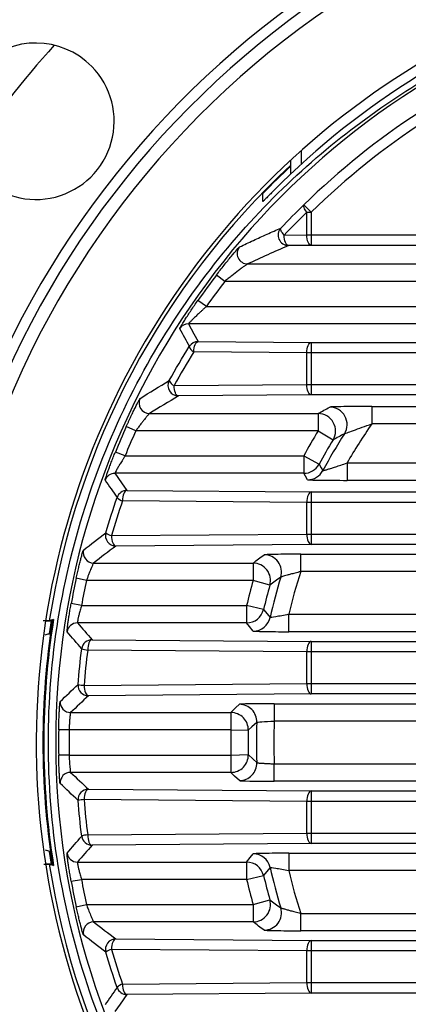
# Paper-space layout '_Superior' of a CAD drawing. Header units: millimetres. Extents: x -40 to 40, y -40 to 40.
# Tile 7 of 13: x -23.3 to -12.1, y -7.5 to 20.8. Entities that reach past the tile are written whole.
import ezdxf

# ---------------------------------------------------------------- set-up
doc = ezdxf.new("R2010")
doc.units = ezdxf.units.MM

psp = doc.layouts.new('_Superior')

# ---------------------------------------------------------------- linework, layer by layer
at = {"color": 7, "linetype": 'Continuous', "lineweight": 25}
for p, q in [((-15.221, 17.02), (-15.221, 16.63)), ((-15.521, 16.35), (-15.521, 16.746)), ((-16.321, 15.559), (-16.321, 15.791)), ((-14.933, 15.248), (-15.143, 15.463)), ((-15.06, 14.595), (-15.06, 15.248)), ((-15.06, 15.248), (-14.933, 15.248)), ((-14.933, 15.248), (-14.933, 14.295)), ((-15.712, 14.59), (-15.06, 14.595)), ((-15.06, 14.595), (-4.387, 14.595)), ((-14.933, 14.295), (-15.585, 14.29)), ((-4.387, 14.295), (-14.933, 14.295)), ((-16.761, 13.76), (-11.025, 13.76)), ((-17.418, 13.261), (-17.656, 13.442)), ((-11.025, 13.261), (-17.418, 13.261)), ((-17.944, 12.539), (-18.19, 12.711)), ((-17.944, 12.539), (-11.839, 12.539)), ((-11.839, 12.04), (-18.461, 12.04)), ((-18.18, 11.532), (-14.933, 11.505)), ((-14.933, 11.505), (-14.933, 9.995)), ((-14.933, 11.505), (14.933, 11.505)), ((-15.06, 11.205), (-18.306, 11.232)), ((15.06, 11.205), (-15.06, 11.205)), ((-15.06, 10.295), (-15.06, 11.205)), ((-18.875, 10.264), (-15.06, 10.295)), ((-15.06, 10.295), (15.06, 10.295)), ((-14.933, 9.995), (-18.748, 9.964)), ((14.933, 9.995), (-14.933, 9.995)), ((-13.192, 9.662), (13.192, 9.662)), ((-13.192, 9.662), (-13.192, 9.162)), ((-19.579, 9.46), (-14.734, 9.46)), ((-14.734, 9.46), (-14.734, 8.961)), ((-19.973, 8.961), (-20.247, 9.083)), ((13.192, 9.162), (-13.192, 9.162)), ((-14.734, 8.961), (-19.973, 8.961)), ((-14.734, 8.961), (-14.307, 8.701)), ((-20.281, 8.239), (-20.559, 8.352)), ((-20.281, 8.239), (-15.149, 8.239)), ((-15.149, 8.239), (-15.149, 7.74)), ((-15.149, 8.239), (-14.71, 8.001)), ((-13.905, 8.038), (-13.905, 7.538)), ((-13.905, 8.038), (13.905, 8.038)), ((-15.149, 7.74), (-20.573, 7.74)), ((13.905, 7.538), (-13.905, 7.538)), ((-20.226, 7.248), (-14.933, 7.205)), ((-14.933, 7.205), (5.424, 7.205)), ((-14.933, 7.205), (-14.933, 5.695)), ((-15.06, 6.905), (-20.353, 6.948)), ((5.424, 6.905), (-15.06, 6.905)), ((-15.06, 5.995), (-15.06, 6.905)), ((-20.671, 5.949), (-15.06, 5.995)), ((-15.06, 5.995), (4, 5.995)), ((-14.933, 5.695), (-20.545, 5.649)), ((4, 5.695), (-14.933, 5.695)), ((-15.236, 5.414), (3.55, 5.414)), ((-15.236, 4.914), (-15.236, 5.414)), ((-21.185, 5.16), (-16.603, 5.16)), ((-16.603, 5.16), (-16.603, 4.661)), ((3.455, 4.914), (-15.236, 4.914)), ((-21.389, 4.661), (-21.682, 4.724)), ((-16.603, 4.661), (-21.389, 4.661)), ((-16.122, 4.525), (-16.603, 4.661)), ((-21.534, 3.939), (-21.829, 3.993)), ((-21.534, 3.939), (-16.789, 3.939)), ((-16.789, 3.939), (-16.789, 3.44)), ((-16.302, 3.825), (-16.789, 3.939)), ((-15.579, 3.186), (-15.579, 3.686)), ((-15.579, 3.686), (2.986, 3.686)), ((-22.563, 3.5), (-22.396, 3.5)), ((-22.451, 3.126), (-22.396, 3.5)), ((-22.37, 3.507), (-22.384, 3.507)), ((-16.789, 3.44), (-21.651, 3.44)), ((2.928, 3.186), (-15.579, 3.186)), ((-21.229, 2.956), (-14.933, 2.905)), ((-14.933, 2.905), (3.138, 2.905)), ((-14.933, 2.905), (-14.933, 1.395)), ((-15.06, 2.605), (-21.355, 2.656)), ((3.138, 2.605), (-15.06, 2.605)), ((-15.06, 1.695), (-15.06, 2.605)), ((-21.459, 1.643), (-15.06, 1.695)), ((-15.06, 1.695), (2.746, 1.695)), ((-14.933, 1.395), (-21.332, 1.343)), ((2.746, 1.395), (-14.933, 1.395)), ((-21.846, 0.86), (-17.241, 0.86)), ((-17.241, 0.86), (-17.241, 0.361)), ((-15.997, 1.114), (2.442, 1.114)), ((-15.997, 1.114), (-15.997, 0.614)), ((2.426, 0.614), (-15.997, 0.614)), ((-21.888, 0.361), (-22.188, 0.366)), ((-17.241, 0.361), (-21.888, 0.361)), ((-17.241, 0.361), (-16.741, 0.35)), ((-21.888, -0.361), (-22.188, -0.366)), ((-21.888, -0.361), (-17.241, -0.361)), ((-17.241, -0.361), (-16.741, -0.35)), ((-17.241, -0.361), (-17.241, -0.86)), ((-15.997, -1.114), (-15.997, -0.614)), ((-15.997, -0.614), (2.426, -0.614)), ((-17.241, -0.86), (-21.846, -0.86)), ((2.442, -1.114), (-15.997, -1.114)), ((-21.332, -1.343), (-14.933, -1.395)), ((-14.933, -1.395), (-14.933, -2.905)), ((-14.933, -1.395), (2.746, -1.395)), ((-15.06, -1.695), (-21.459, -1.643)), ((2.746, -1.695), (-15.06, -1.695)), ((-15.06, -2.605), (-15.06, -1.695)), ((-21.355, -2.656), (-15.06, -2.605)), ((-15.06, -2.605), (3.138, -2.605)), ((-22.578, -3.089), (-22.415, -3.133)), ((-14.933, -2.905), (-21.229, -2.956)), ((3.138, -2.905), (-14.933, -2.905)), ((-22.396, -3.5), (-22.45, -3.131)), ((-15.579, -3.186), (2.928, -3.186)), ((-15.579, -3.186), (-15.579, -3.686)), ((-22.396, -3.5), (-22.563, -3.5)), ((-22.37, -3.507), (-22.384, -3.507)), ((-21.651, -3.44), (-16.789, -3.44)), ((-16.789, -3.44), (-16.789, -3.939)), ((-21.829, -3.993), (-21.534, -3.939)), ((-16.789, -3.939), (-21.534, -3.939)), ((-16.789, -3.939), (-16.302, -3.825)), ((2.986, -3.686), (-15.579, -3.686)), ((-16.603, -4.661), (-16.122, -4.525)), ((-21.682, -4.724), (-21.389, -4.661)), ((-21.389, -4.661), (-16.603, -4.661)), ((-16.603, -4.661), (-16.603, -5.16)), ((-15.236, -5.414), (-15.236, -4.914)), ((-15.236, -4.914), (3.455, -4.914)), ((-16.603, -5.16), (-21.185, -5.16)), ((-20.545, -5.649), (-14.933, -5.695)), ((3.55, -5.414), (-15.236, -5.414)), ((-14.933, -5.695), (4, -5.695)), ((-14.933, -5.695), (-14.933, -7.205)), ((-15.06, -5.995), (-20.671, -5.949)), ((4, -5.995), (-15.06, -5.995)), ((-15.06, -6.905), (-15.06, -5.995)), ((-20.353, -6.948), (-15.06, -6.905)), ((-15.06, -6.905), (5.424, -6.905)), ((-14.933, -7.205), (-20.226, -7.248)), ((5.424, -7.205), (-14.933, -7.205))]:
    psp.add_line(p, q, dxfattribs=at)
at = {"color": 7, "linetype": 'Continuous', "lineweight": 25, "flags": 128}
for points in [[(-15.06, 15.248), (-15.087, 15.284), (-15.109, 15.318), (-15.128, 15.35), (-15.141, 15.381), (-15.15, 15.408), (-15.153, 15.43), (-15.151, 15.449), (-15.143, 15.463)], [(-15.712, 14.59), (-15.739, 14.623), (-15.763, 14.656), (-15.783, 14.687), (-15.797, 14.715), (-15.807, 14.741), (-15.812, 14.763), (-15.81, 14.781), (-15.804, 14.794)], [(-15.585, 14.29), (-15.61, 14.296), (-15.633, 14.314), (-15.655, 14.342), (-15.674, 14.379), (-15.69, 14.424), (-15.702, 14.476), (-15.709, 14.532), (-15.712, 14.59)], [(-14.933, 14.295), (-14.958, 14.301), (-14.982, 14.319), (-15.003, 14.347), (-15.022, 14.384), (-15.038, 14.43), (-15.05, 14.481), (-15.058, 14.537), (-15.06, 14.595)], [(-18.461, 12.04), (-18.304, 11.755), (-18.18, 11.532)], [(-18.306, 11.232), (-18.304, 11.29), (-18.296, 11.345), (-18.284, 11.397), (-18.269, 11.442), (-18.249, 11.479), (-18.228, 11.507), (-18.204, 11.525), (-18.18, 11.532)], [(-15.06, 11.205), (-15.058, 11.263), (-15.05, 11.319), (-15.038, 11.37), (-15.022, 11.416), (-15.003, 11.453), (-14.982, 11.481), (-14.958, 11.499), (-14.933, 11.505)], [(-18.748, 9.964), (-18.773, 9.97), (-18.796, 9.988), (-18.818, 10.016), (-18.837, 10.053), (-18.853, 10.099), (-18.865, 10.15), (-18.872, 10.206), (-18.875, 10.264)], [(-14.933, 9.995), (-14.958, 10.001), (-14.982, 10.019), (-15.003, 10.047), (-15.022, 10.084), (-15.038, 10.13), (-15.05, 10.181), (-15.058, 10.237), (-15.06, 10.295)], [(-14.71, 8.001), (-14.648, 7.899), (-14.599, 7.819)], [(-20.573, 7.74), (-20.379, 7.464), (-20.226, 7.248)], [(-15.039, 7.555), (-15.101, 7.659), (-15.149, 7.74)], [(-20.226, 7.248), (-20.25, 7.242), (-20.274, 7.224), (-20.296, 7.196), (-20.315, 7.159), (-20.331, 7.113), (-20.342, 7.062), (-20.35, 7.006), (-20.353, 6.948)], [(-14.933, 7.205), (-14.958, 7.199), (-14.982, 7.181), (-15.003, 7.153), (-15.022, 7.116), (-15.038, 7.07), (-15.05, 7.019), (-15.058, 6.963), (-15.06, 6.905)], [(-20.671, 5.949), (-20.669, 5.891), (-20.661, 5.835), (-20.649, 5.784), (-20.634, 5.739), (-20.614, 5.701), (-20.593, 5.673), (-20.569, 5.656), (-20.545, 5.649)], [(-15.06, 5.995), (-15.058, 5.937), (-15.05, 5.881), (-15.038, 5.83), (-15.022, 5.784), (-15.003, 5.747), (-14.982, 5.719), (-14.958, 5.701), (-14.933, 5.695)], [(-16.302, 3.825), (-16.196, 3.696), (-16.113, 3.594)], [(-22.336, 3.536), (-22.404, 3.517), (-22.457, 3.502)], [(-22.396, 3.5), (-22.389, 3.504), (-22.384, 3.507)], [(-22.336, 3.536), (-22.355, 3.519), (-22.37, 3.507)], [(-22.367, 3.5), (-22.369, 3.504), (-22.37, 3.507)], [(-16.601, 3.203), (-16.706, 3.335), (-16.789, 3.44)], [(-21.229, 2.956), (-21.253, 2.95), (-21.277, 2.932), (-21.298, 2.904), (-21.318, 2.867), (-21.333, 2.822), (-21.345, 2.77), (-21.353, 2.714), (-21.355, 2.656)], [(-14.933, 2.905), (-14.958, 2.899), (-14.982, 2.881), (-15.003, 2.853), (-15.022, 2.816), (-15.038, 2.77), (-15.05, 2.719), (-15.058, 2.663), (-15.06, 2.605)], [(-21.459, 1.643), (-21.456, 1.585), (-21.448, 1.529), (-21.437, 1.478), (-21.421, 1.432), (-21.402, 1.395), (-21.38, 1.367), (-21.356, 1.349), (-21.332, 1.343)], [(-15.06, 1.695), (-15.058, 1.637), (-15.05, 1.581), (-15.038, 1.53), (-15.022, 1.484), (-15.003, 1.447), (-14.982, 1.419), (-14.958, 1.401), (-14.933, 1.395)], [(-17.241, 0.86), (-17.105, 0.993), (-16.998, 1.097)], [(-16.498, 0.579), (-16.635, 0.451), (-16.741, 0.35)], [(-16.741, -0.35), (-16.606, -0.479), (-16.498, -0.579)], [(-16.998, -1.097), (-17.135, -0.965), (-17.241, -0.86)], [(-21.332, -1.343), (-21.356, -1.349), (-21.38, -1.367), (-21.402, -1.395), (-21.421, -1.432), (-21.437, -1.478), (-21.448, -1.529), (-21.456, -1.585), (-21.459, -1.643)], [(-14.933, -1.395), (-14.958, -1.401), (-14.982, -1.419), (-15.003, -1.447), (-15.022, -1.484), (-15.038, -1.53), (-15.05, -1.581), (-15.058, -1.637), (-15.06, -1.695)], [(-21.355, -2.656), (-21.353, -2.714), (-21.345, -2.77), (-21.333, -2.822), (-21.318, -2.867), (-21.298, -2.904), (-21.277, -2.932), (-21.253, -2.95), (-21.229, -2.956)], [(-15.06, -2.605), (-15.058, -2.663), (-15.05, -2.719), (-15.038, -2.77), (-15.022, -2.816), (-15.003, -2.853), (-14.982, -2.881), (-14.958, -2.899), (-14.933, -2.905)], [(-16.789, -3.44), (-16.684, -3.307), (-16.601, -3.203)], [(-22.457, -3.502), (-22.389, -3.521), (-22.336, -3.536)], [(-22.396, -3.5), (-22.389, -3.504), (-22.384, -3.507)], [(-22.37, -3.507), (-22.369, -3.503), (-22.367, -3.5)], [(-22.336, -3.536), (-22.355, -3.519), (-22.37, -3.507)], [(-16.113, -3.594), (-16.219, -3.724), (-16.302, -3.825)], [(-20.545, -5.649), (-20.569, -5.656), (-20.593, -5.673), (-20.614, -5.701), (-20.634, -5.739), (-20.649, -5.784), (-20.661, -5.835), (-20.669, -5.891), (-20.671, -5.949)], [(-14.933, -5.695), (-14.958, -5.701), (-14.982, -5.719), (-15.003, -5.747), (-15.022, -5.784), (-15.038, -5.83), (-15.05, -5.881), (-15.058, -5.937), (-15.06, -5.995)], [(-20.353, -6.948), (-20.35, -7.006), (-20.342, -7.062), (-20.331, -7.113), (-20.315, -7.159), (-20.296, -7.196), (-20.274, -7.224), (-20.25, -7.242), (-20.226, -7.248)], [(-15.06, -6.905), (-15.058, -6.963), (-15.05, -7.019), (-15.038, -7.07), (-15.022, -7.116), (-15.003, -7.153), (-14.982, -7.181), (-14.958, -7.199), (-14.933, -7.205)], [(-20.226, -7.248), (-20.421, -7.523), (-20.573, -7.74)]]:
    psp.add_lwpolyline(points, dxfattribs=at)
at = {"color": 7, "linetype": 'Continuous', "lineweight": 25}
for centre, radius, start, end in [((0, 0), 40, 89.4727, 269.4727), ((0, 0), 39.7, 89.4727, 269.4727), ((0, 0), 26.253, 12.9264, 166.9377), ((0, 0), 25.953, 11.5776, 168.5154), ((0, 0), 25.583, 9.1472, 170.7212), ((0, 0), 22.833, 89.4727, 270), ((0, 0), 22.544, 108.1456, 135.2885), ((0, 0), 22.273, 111.5785, 248.4215), ((-22.844, 17.865), 2.25, 44.4727, 224.4727), ((0, 0), 30, 138.0567, 145.8887), ((0, 0), 21.643, 111.8987, 134.4024), ((0, 0), 21.343, 111.8987, 134.4024), ((-22.844, 17.865), 2.25, 224.4727, 44.4727), ((0, 0), 22.729, 133.0684, 171.1378), ((0, 0), 22.709, 133.1139, 135.9455), ((-15.585, 14.59), 0.3, 136.9547, 269.9349), ((-16.76, 14.061), 0.3, 140.0652, 269.9417), ((0, 0), 22.191, 142.7169, 145.0534), ((0, 0), 21.891, 142.7169, 145.0534), ((-18.461, 11.739), 0.3, 90.0101, 147.5367), ((62.437, 55.856), 92.29, 208.44212, 208.80371), ((-18.18, 11.232), 0.3, 90.0103, 148.2814), ((-18.205, 11.446), 0.237, 193.7627, 244.5571), ((-18.748, 10.264), 0.3, 151.3427, 269.9589), ((-18.782, 10.489), 0.243, 199.3844, 247.4628), ((-19.579, 9.761), 0.3, 153.542, 269.9614), ((-14.403, 9.144), 0.5, 327.6338, 89.9542), ((-14.735, 8.96), 0.5, 328.7386, 89.9557), ((0, 0), 22.191, 155.8375, 157.8901), ((0, 0), 16.061, 145.2192, 149.9684), ((0, 0), 21.891, 155.8375, 157.8901), ((0, 0), 17.245, 148.6943, 151.459), ((0, 0), 16.561, 147.5881, 151.8259), ((0, 0), 16.745, 148.6943, 151.459), ((-15.149, 8.24), 0.5, 270.0111, 331.4479), ((-20.573, 7.439), 0.3, 90.0134, 160.1062), ((-15.04, 8.055), 0.5, 270.0112, 331.8147), ((42.492, 51.391), 77.043, 214.69096, 215.14066), ((-20.226, 6.948), 0.3, 90.0136, 161.027), ((-20.283, 7.236), 0.296, 219.9483, 256.3595), ((-20.544, 5.949), 0.3, 163.88, 269.9704), ((-20.607, 6.271), 0.328, 226.604, 258.7057), ((-21.185, 5.461), 0.3, 165.5749, 269.9716), ((-16.289, 4.897), 0.5, 343.2967, 89.97), ((-16.604, 4.66), 0.5, 344.3497, 89.9708), ((0, 0), 16.009, 162.1232, 166.6889), ((0, 0), 22.191, 167.7077, 169.6327), ((0, 0), 21.891, 167.7077, 169.6327), ((0, 0), 17.245, 164.3205, 166.7948), ((0, 0), 16.509, 163.2667, 167.4253), ((0, 0), 16.745, 164.3205, 166.7948), ((-16.789, 3.94), 0.5, 270.0154, 346.7794), ((0, 0), 22.64, 171.1066, 188.8934), ((0, 0), 22.614, 171.0043, 188.9957), ((-21.651, 3.139), 0.3, 90.0171, 171.732), ((-16.601, 3.703), 0.5, 270.0156, 347.4097), ((-21.228, 2.656), 0.3, 90.0175, 172.8499), ((-21.303, 3.307), 0.653, 250.0073, 265.3969), ((-21.332, 1.643), 0.3, 175.619, 269.9775), ((-21.408, 2.677), 1.035, 257.5706, 267.2011), ((-21.846, 1.161), 0.3, 176.9813, 269.9782), ((-17.241, 0.36), 0.5, 358.8229, 89.979), ((-16.998, 0.597), 0.5, 358.0097, 89.9786), ((0, 0), 16.509, 177.9884, 182.0116), ((0, 0), 16.009, 177.8013, 182.1987), ((0, 0), 22.191, 179.0562, 180.9438), ((0, 0), 21.891, 179.0562, 180.9438), ((0, 0), 17.245, 178.802, 181.198), ((0, 0), 16.745, 178.802, 181.198), ((-17.241, -0.36), 0.5, 270.021, 1.1771), ((-16.998, -0.597), 0.5, 270.0214, 1.9903), ((-21.846, -1.161), 0.3, 90.0218, 183.0187), ((-21.332, -1.643), 0.3, 90.0225, 184.381), ((-21.408, -2.677), 1.035, 92.7989, 102.4294), ((-21.303, -3.307), 0.653, 94.6031, 109.9927), ((-21.228, -2.656), 0.3, 187.1501, 269.9825), ((-21.651, -3.139), 0.3, 188.268, 269.9829), ((-16.601, -3.703), 0.5, 12.5903, 89.9844), ((0, 0), 22.729, 188.8622, 226.9316), ((-16.789, -3.94), 0.5, 13.2206, 89.9846), ((0, 0), 16.509, 192.5747, 196.7333), ((0, 0), 21.891, 190.3673, 192.2923), ((0, 0), 17.245, 193.2052, 195.6795), ((0, 0), 16.745, 193.2052, 195.6795), ((0, 0), 16.009, 193.3111, 197.8768), ((0, 0), 25.583, 189.1472, 350.7127), ((0, 0), 22.191, 190.3673, 192.2923), ((-16.604, -4.66), 0.5, 270.0292, 15.6503), ((-16.289, -4.897), 0.5, 270.03, 16.7033), ((0, 0), 25.953, 191.5776, 348.5154), ((-21.185, -5.461), 0.3, 90.0284, 194.4251), ((-20.544, -5.949), 0.3, 90.0296, 196.12), ((0, 0), 26.253, 192.9264, 346.9377), ((-20.607, -6.271), 0.328, 101.2943, 133.396), ((42.407, -51.331), 76.939, 144.85904, 145.30934), ((-20.283, -7.236), 0.296, 103.6405, 140.0517), ((-20.226, -6.948), 0.3, 198.973, 269.9864)]:
    psp.add_arc(centre, radius, start, end, dxfattribs=at)
for points, knots in [([(-9.464, -20.22), (-10.231, -19.871), (-11.007, -19.466), (-12.554, -18.529), (-13.326, -17.996), (-14.84, -16.795), (-15.582, -16.125), (-17.003, -14.645), (-17.682, -13.835), (-18.942, -12.081), (-19.523, -11.137), (-20.551, -9.133), (-20.998, -8.073), (-21.727, -5.867), (-22.009, -4.721), (-22.388, -2.383), (-22.484, -1.192), (-22.484, 1.192), (-22.388, 2.383), (-22.009, 4.721), (-21.727, 5.867), (-20.998, 8.073), (-20.551, 9.133), (-19.523, 11.137), (-18.942, 12.081), (-17.682, 13.835), (-17.003, 14.645), (-15.582, 16.125), (-14.84, 16.795), (-13.326, 17.996), (-12.554, 18.529), (-11.007, 19.466), (-10.231, 19.871), (-9.464, 20.22)], [0, 0, 0, 0, 0.0625, 0.0625, 0.125, 0.125, 0.1875, 0.1875, 0.25, 0.25, 0.3125, 0.3125, 0.375, 0.375, 0.4375, 0.4375, 0.5, 0.5, 0.5625, 0.5625, 0.625, 0.625, 0.6875, 0.6875, 0.75, 0.75, 0.8125, 0.8125, 0.875, 0.875, 0.9375, 0.9375, 1, 1, 1, 1]), ([(-16.021, 15.86), (-16.039, 15.842), (-16.073, 15.807), (-16.123, 15.756), (-16.17, 15.709), (-16.215, 15.663), (-16.256, 15.622), (-16.291, 15.587), (-16.316, 15.562), (-16.319, 15.56), (-16.321, 15.559)], [0, 0, 0, 0, 0.131545, 0.257092, 0.378789, 0.498991, 0.628922, 0.749349, 0.876975, 1, 1, 1, 1]), ([(-16.99, 14.253), (-16.859, 14.315), (-16.6, 14.436), (-16.205, 14.617), (-15.937, 14.736), (-15.804, 14.794)], [0, 0, 0, 0, 0.3411766, 0.6745098, 1, 1, 1, 1]), ([(-17.656, 13.442), (-17.583, 13.538), (-17.51, 13.632), (-17.367, 13.813), (-17.297, 13.898), (-17.17, 14.051), (-17.112, 14.12), (-17.024, 14.22), (-16.995, 14.251), (-16.99, 14.253)], [0, 0, 0, 0, 0.25, 0.25, 0.5, 0.5, 0.75, 0.75, 1, 1, 1, 1]), ([(-16.761, 13.76), (-16.762, 13.76), (-16.765, 13.758), (-16.778, 13.75), (-16.796, 13.738), (-16.821, 13.721), (-16.862, 13.692), (-16.928, 13.644), (-17.048, 13.553), (-17.182, 13.45), (-17.316, 13.343), (-17.384, 13.288), (-17.418, 13.261)], [0, 0, 0, 0, 0.045783, 0.093214, 0.142949, 0.195557, 0.251521, 0.366222, 0.501389, 0.749538, 0.874134, 1, 1, 1, 1]), ([(-18.714, 11.901), (-18.714, 11.902), (-18.713, 11.905), (-18.705, 11.92), (-18.691, 11.945), (-18.665, 11.988), (-18.621, 12.06), (-18.553, 12.169), (-18.472, 12.295), (-18.383, 12.429), (-18.288, 12.569), (-18.223, 12.664), (-18.19, 12.711)], [0, 0, 0, 0, 0.062331, 0.124146, 0.186459, 0.25026, 0.372901, 0.500221, 0.62329, 0.750514, 0.874184, 1, 1, 1, 1]), ([(-17.944, 12.539), (-17.968, 12.517), (-18.016, 12.475), (-18.082, 12.413), (-18.142, 12.357), (-18.195, 12.307), (-18.241, 12.264), (-18.299, 12.209), (-18.361, 12.146), (-18.419, 12.087), (-18.455, 12.048), (-18.459, 12.042), (-18.461, 12.04)], [0, 0, 0, 0, 0.103705, 0.19921, 0.286551, 0.365776, 0.436949, 0.500158, 0.643938, 0.772866, 0.890146, 1, 1, 1, 1]), ([(-20.247, 9.083), (-20.235, 9.109), (-20.213, 9.159), (-20.178, 9.234), (-20.144, 9.307), (-20.099, 9.403), (-20.045, 9.517), (-19.984, 9.64), (-19.93, 9.745), (-19.888, 9.826), (-19.857, 9.882), (-19.851, 9.89), (-19.848, 9.894)], [0, 0, 0, 0, 0.063176, 0.125668, 0.187916, 0.250364, 0.375777, 0.500036, 0.626379, 0.749742, 0.875792, 1, 1, 1, 1]), ([(-13.192, 9.662), (-13.336, 9.662), (-13.477, 9.661), (-13.753, 9.66), (-13.884, 9.659), (-14.114, 9.656), (-14.214, 9.654), (-14.356, 9.65), (-14.398, 9.647), (-14.403, 9.645)], [0, 0, 0, 0, 0.25, 0.25, 0.5, 0.5, 0.75, 0.75, 1, 1, 1, 1]), ([(-19.579, 9.46), (-19.581, 9.46), (-19.583, 9.458), (-19.594, 9.447), (-19.609, 9.43), (-19.63, 9.406), (-19.656, 9.375), (-19.686, 9.337), (-19.727, 9.287), (-19.779, 9.221), (-19.842, 9.139), (-19.908, 9.05), (-19.951, 8.99), (-19.973, 8.961)], [0, 0, 0, 0, 0.061981, 0.126465, 0.193908, 0.26471, 0.339216, 0.417722, 0.500482, 0.615332, 0.749914, 0.874574, 1, 1, 1, 1]), ([(-13.981, 8.877), (-13.978, 8.88), (-13.95, 8.891), (-13.859, 8.925), (-13.794, 8.948), (-13.645, 9.001), (-13.561, 9.031), (-13.38, 9.095), (-13.287, 9.128), (-13.192, 9.162)], [0, 0, 0, 0, 0.25, 0.25, 0.5, 0.5, 0.75, 0.75, 1, 1, 1, 1]), ([(-20.856, 7.542), (-20.856, 7.543), (-20.856, 7.545), (-20.852, 7.559), (-20.846, 7.581), (-20.833, 7.621), (-20.811, 7.688), (-20.774, 7.793), (-20.729, 7.917), (-20.677, 8.055), (-20.62, 8.202), (-20.579, 8.302), (-20.559, 8.352)], [0, 0, 0, 0, 0.062735, 0.124853, 0.187096, 0.250204, 0.37412, 0.499836, 0.623712, 0.749542, 0.874181, 1, 1, 1, 1]), ([(-20.281, 8.239), (-20.296, 8.216), (-20.326, 8.17), (-20.367, 8.104), (-20.404, 8.044), (-20.436, 7.991), (-20.464, 7.945), (-20.5, 7.882), (-20.539, 7.812), (-20.57, 7.753), (-20.572, 7.744), (-20.573, 7.74)], [0, 0, 0, 0, 0.100542, 0.194207, 0.281039, 0.361093, 0.434438, 0.501166, 0.676677, 0.84184, 1, 1, 1, 1]), ([(-14.599, 7.819), (-14.598, 7.819), (-14.596, 7.819), (-14.583, 7.822), (-14.563, 7.827), (-14.535, 7.835), (-14.499, 7.845), (-14.455, 7.858), (-14.404, 7.873), (-14.33, 7.896), (-14.224, 7.931), (-14.075, 7.98), (-13.965, 8.018), (-13.905, 8.038)], [0, 0, 0, 0, 0.054698, 0.11055, 0.168216, 0.228289, 0.291289, 0.357656, 0.427757, 0.50189, 0.63893, 0.804931, 1, 1, 1, 1]), ([(-15.039, 7.555), (-15.038, 7.553), (-15.003, 7.551), (-14.875, 7.546), (-14.785, 7.544), (-14.568, 7.541), (-14.446, 7.54), (-14.181, 7.539), (-14.045, 7.538), (-13.905, 7.538)], [0, 0, 0, 0, 0.25, 0.25, 0.5, 0.5, 0.75, 0.75, 1, 1, 1, 1]), ([(-21.682, 4.724), (-21.677, 4.75), (-21.665, 4.802), (-21.648, 4.879), (-21.63, 4.954), (-21.607, 5.052), (-21.579, 5.168), (-21.547, 5.291), (-21.52, 5.393), (-21.498, 5.471), (-21.481, 5.523), (-21.477, 5.531), (-21.475, 5.535)], [0, 0, 0, 0, 0.062846, 0.125149, 0.187444, 0.250268, 0.375547, 0.50012, 0.624673, 0.749651, 0.875718, 1, 1, 1, 1]), ([(-15.236, 5.414), (-15.503, 5.414), (-15.768, 5.412), (-16.061, 5.408), (-16.142, 5.406), (-16.254, 5.402), (-16.285, 5.399), (-16.288, 5.397)], [0, 0, 0, 0, 0.5, 0.5, 0.75, 0.75, 1, 1, 1, 1]), ([(-21.185, 5.16), (-21.186, 5.159), (-21.188, 5.157), (-21.195, 5.144), (-21.206, 5.123), (-21.22, 5.093), (-21.237, 5.054), (-21.258, 5.003), (-21.287, 4.935), (-21.32, 4.85), (-21.355, 4.756), (-21.378, 4.692), (-21.389, 4.661)], [0, 0, 0, 0, 0.075234, 0.153503, 0.234989, 0.319853, 0.408239, 0.500273, 0.612886, 0.749504, 0.874725, 1, 1, 1, 1]), ([(-15.236, 4.914), (-15.264, 4.907), (-15.318, 4.892), (-15.396, 4.872), (-15.464, 4.854), (-15.524, 4.837), (-15.576, 4.823), (-15.637, 4.806), (-15.703, 4.788), (-15.762, 4.771), (-15.8, 4.759), (-15.806, 4.755), (-15.81, 4.753)], [0, 0, 0, 0, 0.102927, 0.198075, 0.285427, 0.36498, 0.436746, 0.500761, 0.635587, 0.762979, 0.884014, 1, 1, 1, 1]), ([(-21.948, 3.183), (-21.948, 3.184), (-21.949, 3.186), (-21.948, 3.2), (-21.946, 3.22), (-21.942, 3.258), (-21.935, 3.322), (-21.921, 3.425), (-21.903, 3.548), (-21.882, 3.688), (-21.857, 3.838), (-21.838, 3.942), (-21.829, 3.993)], [0, 0, 0, 0, 0.062869, 0.125106, 0.18735, 0.250239, 0.374808, 0.499953, 0.623603, 0.749138, 0.874937, 1, 1, 1, 1]), ([(-21.534, 3.939), (-21.54, 3.916), (-21.554, 3.87), (-21.572, 3.803), (-21.588, 3.741), (-21.602, 3.685), (-21.614, 3.636), (-21.628, 3.573), (-21.642, 3.506), (-21.652, 3.452), (-21.651, 3.444), (-21.651, 3.44)], [0, 0, 0, 0, 0.093593, 0.183095, 0.268535, 0.349944, 0.42736, 0.500826, 0.668405, 0.834588, 1, 1, 1, 1]), ([(-15.579, 3.686), (-15.717, 3.656), (-15.854, 3.63), (-16.052, 3.597), (-16.111, 3.59), (-16.113, 3.594)], [0, 0, 0, 0, 0.5, 0.5, 1, 1, 1, 1]), ([(-22.457, 3.502), (-22.463, 3.501), (-22.474, 3.501), (-22.54, 3.5), (-22.605, 3.5), (-22.635, 3.5)], [0, 0, 0, 0, 0.347758, 0.693693, 1, 1, 1, 1]), ([(-22.401, 3.137), (-22.444, 3.125), (-22.504, 3.109), (-22.564, 3.093), (-22.581, 3.088)], [0, 0, 0, 0, 0.715265, 1, 1, 1, 1]), ([(-16.601, 3.203), (-16.597, 3.198), (-16.482, 3.194), (-16.197, 3.189), (-16.085, 3.188), (-15.84, 3.186), (-15.711, 3.186), (-15.579, 3.186)], [0, 0, 0, 0, 0.5, 0.5, 0.75, 0.75, 1, 1, 1, 1]), ([(-22.188, 0.366), (-22.187, 0.392), (-22.187, 0.444), (-22.185, 0.521), (-22.182, 0.597), (-22.179, 0.696), (-22.174, 0.812), (-22.167, 0.935), (-22.161, 1.037), (-22.155, 1.113), (-22.149, 1.165), (-22.147, 1.172), (-22.146, 1.176)], [0, 0, 0, 0, 0.062879, 0.125167, 0.18744, 0.250271, 0.375284, 0.500065, 0.624178, 0.749401, 0.875369, 1, 1, 1, 1]), ([(-21.846, 0.86), (-21.847, 0.859), (-21.849, 0.857), (-21.852, 0.843), (-21.856, 0.816), (-21.861, 0.773), (-21.869, 0.701), (-21.877, 0.597), (-21.884, 0.474), (-21.887, 0.396), (-21.888, 0.361)], [0, 0, 0, 0, 0.0757052, 0.1636293, 0.2637715, 0.376128, 0.5006921, 0.6971268, 0.8635836, 1, 1, 1, 1]), ([(-15.997, 1.114), (-16.258, 1.114), (-16.514, 1.112), (-16.791, 1.108), (-16.865, 1.106), (-16.968, 1.101), (-16.996, 1.099), (-16.998, 1.097)], [0, 0, 0, 0, 0.5, 0.5, 0.75, 0.75, 1, 1, 1, 1]), ([(-16.498, 0.579), (-16.496, 0.584), (-16.44, 0.59), (-16.256, 0.603), (-16.126, 0.609), (-15.997, 0.614)], [0, 0, 0, 0, 0.5, 0.5, 1, 1, 1, 1]), ([(-22.146, -1.176), (-22.147, -1.175), (-22.148, -1.173), (-22.15, -1.159), (-22.152, -1.139), (-22.156, -1.102), (-22.161, -1.038), (-22.167, -0.936), (-22.174, -0.813), (-22.18, -0.673), (-22.185, -0.522), (-22.187, -0.418), (-22.188, -0.366)], [0, 0, 0, 0, 0.062844, 0.125086, 0.187344, 0.250237, 0.37491, 0.49998, 0.623856, 0.749248, 0.87515, 1, 1, 1, 1]), ([(-21.888, -0.361), (-21.887, -0.381), (-21.886, -0.424), (-21.883, -0.492), (-21.879, -0.566), (-21.874, -0.642), (-21.866, -0.729), (-21.858, -0.805), (-21.851, -0.852), (-21.848, -0.858), (-21.846, -0.86)], [0, 0, 0, 0, 0.07835, 0.167596, 0.267738, 0.378776, 0.500707, 0.700769, 0.86723, 1, 1, 1, 1]), ([(-16.498, -0.579), (-16.497, -0.58), (-16.494, -0.582), (-16.476, -0.585), (-16.447, -0.589), (-16.404, -0.592), (-16.34, -0.597), (-16.247, -0.603), (-16.126, -0.608), (-16.04, -0.612), (-15.997, -0.614)], [0, 0, 0, 0, 0.091007, 0.186572, 0.286699, 0.391393, 0.500658, 0.667065, 0.833512, 1, 1, 1, 1]), ([(-16.998, -1.097), (-16.993, -1.102), (-16.882, -1.106), (-16.606, -1.111), (-16.496, -1.112), (-16.256, -1.114), (-16.128, -1.114), (-15.997, -1.114)], [0, 0, 0, 0, 0.5, 0.5, 0.75, 0.75, 1, 1, 1, 1]), ([(-21.829, -3.993), (-21.833, -3.967), (-21.843, -3.916), (-21.856, -3.839), (-21.869, -3.764), (-21.885, -3.665), (-21.903, -3.549), (-21.921, -3.426), (-21.935, -3.323), (-21.944, -3.247), (-21.949, -3.195), (-21.948, -3.187), (-21.948, -3.183)], [0, 0, 0, 0, 0.063003, 0.125348, 0.187587, 0.250272, 0.375465, 0.500063, 0.624247, 0.749451, 0.875408, 1, 1, 1, 1]), ([(-15.579, -3.186), (-15.843, -3.186), (-16.103, -3.188), (-16.387, -3.192), (-16.464, -3.194), (-16.57, -3.198), (-16.599, -3.201), (-16.601, -3.203)], [0, 0, 0, 0, 0.5, 0.5, 0.75, 0.75, 1, 1, 1, 1]), ([(-22.613, -3.5), (-22.59, -3.5), (-22.534, -3.5), (-22.488, -3.501), (-22.462, -3.501), (-22.459, -3.501), (-22.457, -3.502)], [0, 0, 0, 0, 0.24459, 0.620421, 0.810218, 1, 1, 1, 1]), ([(-21.651, -3.44), (-21.651, -3.441), (-21.652, -3.443), (-21.65, -3.458), (-21.647, -3.48), (-21.641, -3.51), (-21.634, -3.547), (-21.622, -3.603), (-21.602, -3.686), (-21.572, -3.805), (-21.547, -3.893), (-21.534, -3.939)], [0, 0, 0, 0, 0.082889, 0.165899, 0.249109, 0.332597, 0.416441, 0.50072, 0.651156, 0.817494, 1, 1, 1, 1]), ([(-16.113, -3.594), (-16.111, -3.59), (-16.051, -3.597), (-15.854, -3.63), (-15.715, -3.657), (-15.579, -3.686)], [0, 0, 0, 0, 0.5, 0.5, 1, 1, 1, 1]), ([(-21.475, -5.535), (-21.476, -5.534), (-21.478, -5.532), (-21.483, -5.518), (-21.489, -5.497), (-21.501, -5.459), (-21.519, -5.394), (-21.547, -5.291), (-21.579, -5.169), (-21.613, -5.03), (-21.648, -4.88), (-21.671, -4.776), (-21.682, -4.724)], [0, 0, 0, 0, 0.062695, 0.124852, 0.187139, 0.250223, 0.374512, 0.499943, 0.623692, 0.749165, 0.875008, 1, 1, 1, 1]), ([(-21.389, -4.661), (-21.382, -4.682), (-21.367, -4.724), (-21.344, -4.787), (-21.317, -4.857), (-21.287, -4.932), (-21.252, -5.019), (-21.219, -5.095), (-21.194, -5.149), (-21.188, -5.157), (-21.185, -5.16)], [0, 0, 0, 0, 0.083619, 0.16739, 0.251317, 0.376337, 0.500846, 0.680803, 0.846783, 1, 1, 1, 1]), ([(-15.81, -4.753), (-15.808, -4.754), (-15.805, -4.756), (-15.787, -4.763), (-15.761, -4.771), (-15.724, -4.782), (-15.677, -4.795), (-15.612, -4.813), (-15.52, -4.839), (-15.39, -4.874), (-15.29, -4.9), (-15.236, -4.914)], [0, 0, 0, 0, 0.0770092, 0.1560642, 0.2375857, 0.3219507, 0.4094905, 0.5004907, 0.6359605, 0.8024609, 1, 1, 1, 1]), ([(-16.288, -5.397), (-16.282, -5.402), (-16.159, -5.406), (-15.865, -5.411), (-15.75, -5.412), (-15.501, -5.414), (-15.37, -5.414), (-15.236, -5.414)], [0, 0, 0, 0, 0.5, 0.5, 0.75, 0.75, 1, 1, 1, 1])]:
    psp.add_open_spline(points, degree=3, knots=knots, dxfattribs=at)
for points in [[(-15.804, 14.794), (-15.588, 15.022), (-15.368, 15.245), (-15.143, 15.463)], [(-15.06, 15.248), (-15.282, 15.033), (-15.499, 14.814), (-15.712, 14.59)], [(-15.585, 14.29), (-15.992, 14.113), (-16.382, 13.937), (-16.761, 13.76)], [(-19.011, 10.408), (-18.828, 10.741), (-18.635, 11.068), (-18.435, 11.389)], [(-18.306, 11.232), (-18.504, 10.914), (-18.694, 10.591), (-18.875, 10.264)], [(-19.848, 9.894), (-19.575, 10.065), (-19.296, 10.237), (-19.011, 10.408)], [(-18.748, 9.964), (-19.031, 9.796), (-19.308, 9.628), (-19.579, 9.46)], [(-14.734, 9.46), (-14.625, 9.522), (-14.515, 9.583), (-14.403, 9.645)], [(-13.981, 8.877), (-14.091, 8.818), (-14.2, 8.759), (-14.307, 8.701)], [(-20.833, 6.033), (-20.733, 6.373), (-20.625, 6.711), (-20.509, 7.046)], [(-20.353, 6.948), (-20.467, 6.618), (-20.573, 6.285), (-20.671, 5.949)], [(-21.475, 5.535), (-21.264, 5.701), (-21.05, 5.867), (-20.833, 6.033)], [(-20.545, 5.649), (-20.761, 5.486), (-20.975, 5.323), (-21.185, 5.16)], [(-16.603, 5.16), (-16.499, 5.239), (-16.394, 5.318), (-16.288, 5.397)], [(-15.81, 4.753), (-15.915, 4.677), (-16.019, 4.601), (-16.122, 4.525)], [(-21.651, 3.44), (-21.511, 3.278), (-21.371, 3.117), (-21.229, 2.956)], [(-21.526, 2.694), (-21.668, 2.857), (-21.809, 3.02), (-21.948, 3.183)], [(-21.631, 1.666), (-21.604, 2.009), (-21.569, 2.352), (-21.526, 2.694)], [(-21.355, 2.656), (-21.398, 2.319), (-21.432, 1.981), (-21.459, 1.643)], [(-22.146, 1.176), (-21.976, 1.339), (-21.805, 1.503), (-21.631, 1.666)], [(-21.332, 1.343), (-21.505, 1.182), (-21.677, 1.021), (-21.846, 0.86)], [(-21.846, -0.86), (-21.677, -1.021), (-21.505, -1.182), (-21.332, -1.343)], [(-21.631, -1.666), (-21.805, -1.503), (-21.976, -1.339), (-22.146, -1.176)], [(-21.526, -2.694), (-21.569, -2.352), (-21.604, -2.009), (-21.631, -1.666)], [(-21.459, -1.643), (-21.432, -1.981), (-21.398, -2.319), (-21.355, -2.656)], [(-21.948, -3.183), (-21.809, -3.02), (-21.668, -2.857), (-21.526, -2.694)], [(-21.229, -2.956), (-21.371, -3.117), (-21.511, -3.278), (-21.651, -3.44)], [(-16.122, -4.525), (-16.019, -4.601), (-15.915, -4.677), (-15.81, -4.753)], [(-21.185, -5.16), (-20.975, -5.323), (-20.761, -5.486), (-20.545, -5.649)], [(-16.288, -5.397), (-16.394, -5.318), (-16.499, -5.239), (-16.603, -5.16)], [(-20.833, -6.033), (-21.05, -5.867), (-21.264, -5.701), (-21.475, -5.535)], [(-20.509, -7.046), (-20.625, -6.711), (-20.733, -6.373), (-20.833, -6.033)], [(-20.671, -5.949), (-20.573, -6.285), (-20.467, -6.618), (-20.353, -6.948)]]:
    psp.add_open_spline(points, degree=3, dxfattribs=at)

doc.saveas('drawing.dxf')
